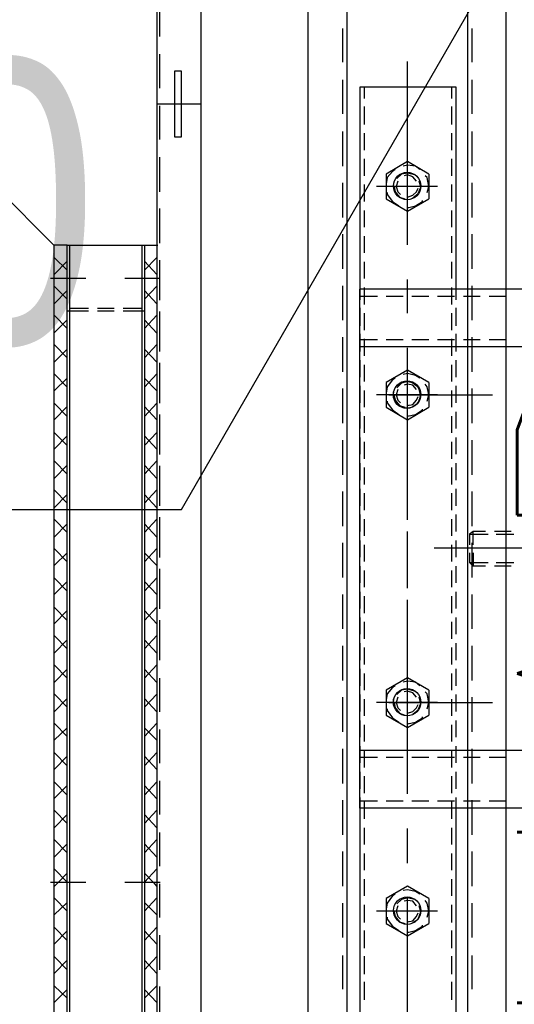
# Model space of a CAD drawing. Header units: millimetres. Extents: x -1574 to 74790, y -2818 to 13830.
# Tile 66 of 92: x 14943 to 15117, y 7929 to 8276. Entities that reach past the tile are written whole.
import ezdxf
from ezdxf.enums import TextEntityAlignment as Align

# ---------------------------------------------------------------- set-up
doc = ezdxf.new("R2010")
doc.units = ezdxf.units.MM
doc.header["$MEASUREMENT"] = 0
doc.layers.get('0').update_dxf_attribs({"lineweight": 5})
doc.layers.add('A-CEILING-01', color=7, linetype='Continuous', lineweight=5, true_color=0xd56ca8)
doc.layers.add('RCP LAYOUT', color=9, linetype='Continuous', lineweight=13, true_color=0x808080)
doc.layers.add('ACMV-EQP-CHW', color=30, linetype='Continuous', true_color=0xff7f00)
doc.layers.add('ACMV-FCU', color=30, linetype='Continuous', true_color=0xff7f00)
doc.layers.add('ACMV-FA-DUCT-TEXT', color=7, linetype='Continuous')
doc.layers.add('Legend', color=7, linetype='Continuous')
doc.styles.add('Arial Narrow', font='ARIALN.TTF')
doc.styles.get("Standard").update_dxf_attribs({"font": 'romans.shx'})

# ---------------------------------------------------------------- blocks, each defined once
blk = doc.blocks.new('XR-CP-DS')
at = {"layer": 'A-CEILING-01', "true_color": 0x808080}
h = blk.add_hatch(dxfattribs=at)
h.set_pattern_fill('ANSI37', color=8, scale=2000)
edge = h.paths.add_edge_path()
edge.add_line((17350, 13380), (12020, 13380))
edge.add_line((12020, 13380), (12020, 13280))
edge.add_line((12020, 13280), (11820, 13280))
edge.add_line((11820, 13280), (11820, 13380))
edge.add_line((11820, 13380), (6090, 13380))
edge.add_line((6090, 13380), (6090, 13280))
edge.add_line((6090, 13280), (5890, 13280))
edge.add_line((5890, 13280), (5890, 13380))
edge.add_line((5890, 13380), (350, 13380))
edge.add_line((350, 13380), (200, 13380))
edge.add_line((200, 13380), (200, 4520))
edge.add_line((200, 4520), (650, 4520))
edge.add_line((650, 4520), (650, 4220))
edge.add_line((650, 4220), (200, 4220))
edge.add_line((200, 4220), (200, 3270))
edge.add_line((200, 3270), (3945, 3270))
edge.add_line((3945, 3270), (3945, 3920))
edge.add_line((3945, 3920), (6135, 3920))
edge.add_line((6135, 3920), (6135, 3270))
edge.add_line((6135, 3270), (9805, 3270))
edge.add_line((9805, 3270), (9805, 3070))
edge.add_line((9805, 3070), (10125.7, 3070))
edge.add_line((10125.7, 3070), (10125.7, 3423))
edge.add_line((10125.7, 3423), (11242.06, 4539.36))
edge.add_line((11242.06, 4539.36), (10770.13, 5011.3))
edge.add_line((10770.13, 5011.3), (11904.42, 6145.58))
edge.add_line((11904.42, 6145.58), (14298.83, 8540))
edge.add_line((14298.83, 8540), (14450, 8540))
edge.add_line((14450, 8540), (14450, 9620))
edge.add_line((14450, 9620), (14450, 12330))
edge.add_arc((15200, 12330), 750, 90, 180, ccw=False)
edge.add_line((15200, 13080), (17350, 13080))
edge.add_line((17350, 13080), (17350, 13380))
h.paths.add_polyline_path([(5890.13, 11294.23), (6090.12, 11294.23), (6090.12, 11094.22), (5890.13, 11094.22)], flags=16)
h.paths.add_polyline_path([(5890.13, 9330), (6090.12, 9330), (6090.12, 9129.99), (5890.13, 9129.99)], flags=16)
h.paths.add_polyline_path([(5890, 8418.41), (6090, 8418.41), (6090, 8218.41), (5890, 8218.41)], flags=16)
h.paths.add_polyline_path([(5890, 6030), (6090, 6030), (6090, 5829.99), (5890, 5829.99)], flags=16)
h.paths.add_polyline_path([(11820, 8418.41), (12020, 8418.41), (12020, 8218.41), (11820, 8218.41)], flags=16)
h.paths.add_polyline_path([(11820, 9330), (12020, 9330), (12020, 9129.99), (11820, 9129.99)], flags=16)
h.paths.add_polyline_path([(11820.13, 11294.23), (12020.12, 11294.23), (12020.12, 11094.22), (11820.13, 11094.22)], flags=16)
blk = doc.blocks.new('AIR Terminal Tag')
at = {"layer": 'Legend'}
blk.add_lwpolyline([(-125, 216.51), (-250, 0), (-125, -216.51), (125, -216.51), (250, 0), (125, 216.51)], close=True, dxfattribs=at)
at = {"layer": 'Legend', "style": 'Arial Narrow'}
for tag, p in [('AIR_TERMINAL_TYPE_NUMBER', (0, 108.25)), ('CFM', (0, -108.25))]:
    blk.add_attdef(tag, text='', height=100, dxfattribs=at).set_placement(p, align=Align.MIDDLE_CENTER)
blk = doc.blocks.new('A$C5c7590bd')
at = {"layer": 'Legend'}
ref = blk.add_blockref('AIR Terminal Tag', (-324.99, 8320), dxfattribs=at)
ref.add_attrib('CFM', '600', dxfattribs={"height": 100, "style": 'Arial Narrow'}).set_placement((-324.99, 8211.75), align=Align.MIDDLE_CENTER)
at = {"layer": 'ACMV-FA-DUCT-TEXT', "insert": (51.43, 8320), "char_height": 100, "attachment_point": 5, "rotation": 90}
blk.add_mtext_dynamic_manual_height_columns('{\\Fromans|c0;MUAD 600x200\\P1800 CFM}', width=1738.5556, gutter_width=1, heights=[389.51], dxfattribs=at)
blk = doc.blocks.new('AHU-5 TR-CARRIER')
at = {"layer": 'ACMV-EQP-CHW'}
for points in [[(336.16, 247.9), (336.16, 164.02)], [(336.16, 188.03), (336.16, 135.96)], [(245.11, 174.62), (245.11, 109.76)], [(265.38, 174.62), (265.38, 109.76)], [(427.52, 174.62), (427.52, 109.76)], [(407.25, 167.14), (407.25, 109.77)], [(330.23, 163.08), (330.23, 157.17)], [(331.17, 157.79), (331.17, 164.02)], [(341.15, 157.79), (341.15, 164.02)], [(342.39, 163.08), (342.39, 157.17)], [(1183.23, 91.68), (17.47, 91.68), (17.47, 161.22), (1183.23, 161.22)], [(247.6, 161.21), (247.6, 155.29)], [(262.88, 161.21), (262.88, 155.29)], [(409.75, 161.21), (409.75, 155.29)], [(425.02, 161.21), (425.02, 155.29)], [(282.22, 120.05), (282.22, 156.54)], [(390.42, 120.05), (390.42, 156.54)], [(330.23, 154.04), (330.23, 149.68)], [(331.17, 148.43), (331.17, 154.98)], [(341.15, 148.43), (341.15, 154.98)], [(342.39, 154.04), (342.39, 149.68)], [(165.28, 149.37), (153.43, 149.37)], [(183.36, 149.37), (171.51, 149.37)], [(201.76, 149.37), (189.6, 149.37)], [(219.84, 149.37), (207.69, 149.37)], [(237.93, 149.37), (225.76, 149.37)], [(256.01, 149.37), (243.86, 149.37)], [(247.6, 152.17), (247.6, 146.25)], [(274.11, 149.37), (261.94, 149.37)], [(262.88, 152.17), (262.88, 146.25)], [(292.19, 149.37), (280.03, 149.37)], [(310.28, 149.37), (298.11, 149.37)], [(328.36, 149.37), (316.2, 149.37)], [(334.9, 149.68), (330.23, 149.68), (331.17, 148.43), (334.9, 148.43)], [(346.45, 149.37), (334.29, 149.37)], [(337.72, 149.68), (342.39, 149.68)], [(342.39, 149.68), (341.15, 148.43)], [(364.53, 149.37), (352.37, 149.37)], [(382.62, 149.37), (370.46, 149.37)], [(400.7, 149.37), (388.54, 149.37)], [(418.8, 149.37), (406.63, 149.37)], [(409.75, 152.17), (409.75, 146.25)], [(436.87, 149.37), (424.72, 149.37)], [(425.02, 152.17), (425.02, 146.25)], [(454.97, 149.37), (442.8, 149.37)], [(473.05, 149.37), (460.89, 149.37)], [(491.13, 149.37), (479.29, 149.37)], [(1154.22, 147.81), (46.16, 147.81)], [(337.72, 148.43), (341.15, 148.43)], [(174.01, 143.75), (174.01, 109.76), (245.11, 109.76)], [(245.11, 143.75), (174.01, 143.75)], [(178.06, 142.2), (174.01, 142.2)], [(187.11, 142.2), (180.87, 142.2)], [(196.15, 142.2), (190.22, 142.2)], [(205.18, 142.2), (199.26, 142.2)], [(214.23, 142.2), (208.31, 142.2)], [(223.28, 142.2), (217.35, 142.2)], [(232.32, 142.2), (226.39, 142.2)], [(241.36, 142.2), (235.44, 142.2)], [(250.4, 142.2), (244.48, 142.2)], [(248.84, 143.75), (245.1, 143.75)], [(247.6, 143.12), (247.6, 137.2)], [(257.89, 143.75), (251.66, 143.75)], [(259.45, 142.2), (253.52, 142.2)], [(266.93, 143.75), (260.7, 143.75)], [(268.48, 142.2), (262.56, 142.2)], [(262.88, 143.12), (262.88, 137.2)], [(275.98, 143.75), (270.06, 143.75)], [(277.54, 142.2), (271.61, 142.2)], [(285.02, 143.75), (279.09, 143.75)], [(286.58, 142.2), (280.64, 142.2)], [(294.06, 143.75), (288.14, 143.75)], [(295.62, 142.2), (289.7, 142.2)], [(303.1, 143.75), (297.17, 143.75)], [(304.66, 142.2), (298.73, 142.2)], [(312.15, 143.75), (306.22, 143.75)], [(313.7, 142.2), (307.78, 142.2)], [(321.18, 143.75), (315.26, 143.75)], [(322.75, 142.2), (316.83, 142.2)], [(330.23, 143.75), (324.31, 143.75)], [(331.79, 142.2), (325.86, 142.2)], [(339.28, 143.75), (333.36, 143.75)], [(340.84, 142.2), (334.9, 142.2)], [(348.31, 143.75), (342.39, 143.75)], [(349.88, 142.2), (343.95, 142.2)], [(357.36, 143.75), (351.43, 143.75)], [(358.92, 142.2), (353, 142.2)], [(366.4, 143.75), (360.47, 143.75)], [(367.96, 142.2), (362.04, 142.2)], [(375.45, 143.75), (369.52, 143.75)], [(377, 142.2), (371.08, 142.2)], [(384.49, 143.75), (378.56, 143.75)], [(386.05, 142.2), (380.13, 142.2)], [(393.53, 143.75), (387.61, 143.75)], [(395.09, 142.2), (389.16, 142.2)], [(402.57, 143.75), (396.65, 143.75)], [(404.13, 142.2), (398.2, 142.2)], [(411.61, 143.75), (405.69, 143.75)], [(413.18, 142.2), (407.25, 142.2)], [(409.75, 143.12), (409.75, 137.2)], [(420.67, 143.75), (414.73, 143.75)], [(422.22, 142.2), (416.3, 142.2)], [(427.52, 143.75), (423.78, 143.75)], [(425.02, 143.12), (425.02, 137.2)], [(431.26, 142.2), (425.34, 142.2)], [(510.46, 143.75), (427.52, 143.75)], [(440.3, 142.2), (434.38, 142.2)], [(449.35, 142.2), (443.42, 142.2)], [(458.39, 142.2), (452.47, 142.2)], [(467.75, 142.2), (461.51, 142.2)], [(476.79, 142.2), (470.55, 142.2)], [(485.84, 142.2), (479.6, 142.2)], [(494.88, 142.2), (488.64, 142.2)], [(208.94, 137.2), (208.94, 115.69)], [(282.22, 137.2), (282.22, 115.69)], [(390.42, 137.2), (390.42, 115.69)], [(463.69, 137.2), (463.69, 115.69)], [(204.57, 134.09), (200.2, 126.6), (204.57, 119.12)], [(204.57, 134.09), (213.3, 134.09)], [(211.12, 133.47), (208.94, 134.09), (205.81, 133.47), (205.18, 132.84)], [(213.29, 119.12), (217.66, 126.6), (213.29, 134.09)], [(216.42, 126.91), (216.42, 126.6), (215.79, 129.41), (214.23, 131.9), (213.93, 131.9)], [(247.6, 134.09), (247.6, 128.16)], [(262.88, 134.09), (262.88, 128.16)], [(277.85, 134.09), (273.49, 126.6), (277.85, 119.12)], [(277.85, 134.09), (286.58, 134.09)], [(284.39, 133.47), (282.22, 134.09), (279.41, 133.47), (278.48, 132.84)], [(286.58, 119.12), (290.95, 126.6), (286.58, 134.09)], [(289.69, 126.91), (289.69, 126.6), (289.07, 129.41), (287.51, 131.9), (287.2, 131.9)], [(386.05, 134.09), (381.69, 126.6), (386.05, 119.12)], [(386.05, 134.09), (394.78, 134.09)], [(392.6, 133.47), (390.42, 134.09), (387.29, 133.47), (386.67, 132.84)], [(394.78, 119.12), (399.15, 126.6), (394.78, 134.09)], [(397.9, 126.91), (397.9, 126.6), (397.27, 129.41), (395.72, 131.9), (395.41, 131.9)], [(409.75, 134.09), (409.75, 128.16)], [(425.02, 134.09), (425.02, 128.16)], [(459.33, 134.09), (454.97, 126.6), (459.33, 119.12)], [(459.33, 134.09), (468.06, 134.09)], [(465.87, 133.47), (463.69, 134.09), (460.89, 133.47), (459.95, 132.84)], [(468.05, 119.12), (472.42, 126.6), (468.05, 134.09)], [(471.18, 126.91), (471.18, 126.6), (470.55, 129.41), (468.99, 131.9), (468.68, 131.9)], [(203.01, 130.97), (201.76, 129.41), (201.45, 126.6), (201.76, 125.04)], [(204.88, 129.1), (204.25, 126.6), (204.57, 124.42), (206.13, 122.87)], [(207.06, 129.72), (205.51, 128.48), (204.88, 126.6), (205.18, 125.36)], [(212.99, 128.48), (211.43, 130.34), (209.25, 131.28), (207.07, 130.66)], [(212.68, 126.91), (212.68, 126.6), (212.04, 128.48), (210.81, 129.72), (209.55, 130.34)], [(276.29, 130.97), (275.35, 129.41), (274.72, 126.6), (275.04, 125.04)], [(278.16, 129.1), (277.53, 126.6), (278.16, 124.42), (279.72, 122.87)], [(280.34, 129.72), (278.78, 128.48), (278.48, 126.6), (278.78, 125.36)], [(286.26, 128.48), (285.02, 130.34), (282.53, 131.28), (280.34, 130.66)], [(285.95, 126.91), (285.95, 126.6), (285.65, 128.48), (284.09, 129.72), (282.83, 130.34)], [(384.49, 130.97), (383.24, 129.41), (382.93, 126.6), (383.24, 125.04)], [(386.36, 129.1), (385.74, 126.6), (386.06, 124.42), (387.61, 122.87)], [(388.54, 129.72), (386.98, 128.48), (386.36, 126.6), (386.67, 125.36)], [(394.47, 128.48), (392.91, 130.34), (390.72, 131.28), (388.54, 130.66)], [(394.15, 126.91), (394.15, 126.6), (393.53, 128.48), (392.28, 129.72), (391.04, 130.34)], [(457.77, 130.97), (456.83, 129.41), (456.21, 126.6), (456.52, 125.04)], [(459.65, 129.1), (459.02, 126.6), (459.65, 124.42), (461.2, 122.87)], [(461.82, 129.72), (460.26, 128.48), (459.95, 126.6), (460.26, 125.36)], [(467.75, 128.48), (466.5, 130.34), (464, 131.28), (461.82, 130.66)], [(467.44, 126.91), (467.44, 126.6), (467.12, 128.48), (465.57, 129.72), (464.32, 130.34)], [(229.52, 126.6), (164.96, 126.6)], [(208.94, 121.93), (210.8, 122.24), (212.68, 123.8), (213.29, 125.67)], [(253.52, 126.6), (241.68, 126.6)], [(247.6, 125.05), (247.6, 119.12)], [(262.88, 125.05), (262.88, 119.12)], [(326.18, 126.6), (265.69, 126.6)], [(318.07, 126.6), (275.98, 126.6)], [(282.53, 121.93), (284.09, 122.24), (285.95, 123.8), (286.58, 125.67)], [(342.39, 126.6), (330.23, 126.6)], [(350.19, 126.6), (338.03, 126.6)], [(396.65, 126.6), (354.24, 126.6)], [(422.53, 126.6), (362.35, 126.6)], [(390.42, 121.93), (392.28, 122.24), (394.15, 123.8), (394.78, 125.67)], [(409.75, 125.05), (409.75, 119.12)], [(425.02, 125.05), (425.02, 119.12)], [(446.85, 126.6), (434.7, 126.6)], [(519.19, 126.6), (458.7, 126.6)], [(464.01, 121.93), (465.57, 122.24), (467.44, 123.8), (468.05, 125.67)], [(203.01, 122.24), (203.63, 121.3), (205.81, 119.43), (208, 119.12)], [(207.06, 123.17), (208.94, 122.55), (210.81, 123.17), (211.74, 124.11)], [(211.12, 119.43), (211.74, 119.43), (214.23, 121.3), (215.79, 123.49)], [(276.29, 122.24), (276.91, 121.3), (279.41, 119.43), (281.59, 119.12)], [(280.34, 123.17), (282.22, 122.55), (284.09, 123.17), (285.02, 124.11)], [(284.39, 119.43), (285.02, 119.43), (287.51, 121.3), (289.07, 123.49)], [(384.49, 122.24), (385.11, 121.3), (387.29, 119.43), (389.48, 119.12)], [(388.54, 123.17), (390.42, 122.55), (392.29, 123.17), (393.23, 124.11)], [(392.6, 119.43), (393.23, 119.43), (395.72, 121.3), (397.27, 123.49)], [(457.77, 122.24), (458.39, 121.3), (460.89, 119.43), (463.08, 119.12)], [(461.82, 123.17), (463.69, 122.55), (465.57, 123.17), (466.5, 124.11)], [(465.87, 119.43), (466.5, 119.43), (469, 121.3), (470.55, 123.49)], [(204.57, 119.11), (213.3, 119.11)], [(277.85, 119.11), (286.58, 119.11)], [(386.05, 119.11), (394.78, 119.11)], [(459.33, 119.11), (468.06, 119.11)], [(247.6, 116), (247.6, 109.76)], [(262.88, 116), (262.88, 109.76)], [(409.75, 116), (409.75, 109.76)], [(425.02, 116), (425.02, 109.76)], [(174.01, 111.32), (178.06, 111.32)], [(180.87, 111.32), (187.11, 111.32)], [(190.22, 111.32), (196.15, 111.32)], [(199.26, 111.32), (205.18, 111.32)], [(208.31, 111.32), (214.23, 111.32)], [(217.35, 111.32), (223.28, 111.32)], [(226.39, 111.32), (232.32, 111.32)], [(235.44, 111.32), (241.36, 111.32)], [(244.48, 111.32), (250.4, 111.32)], [(253.52, 111.32), (259.45, 111.32)], [(262.56, 111.32), (268.49, 111.32)], [(271.61, 111.32), (277.53, 111.32)], [(280.65, 111.32), (286.58, 111.32)], [(289.7, 111.32), (295.62, 111.32)], [(298.73, 111.32), (304.66, 111.32)], [(307.78, 111.32), (313.7, 111.32)], [(316.83, 111.32), (322.75, 111.32)], [(325.86, 111.32), (331.8, 111.32)], [(334.91, 111.32), (340.84, 111.32)], [(343.95, 111.32), (349.88, 111.32)], [(353, 111.32), (358.92, 111.32)], [(362.04, 111.32), (367.96, 111.32)], [(371.08, 111.32), (377, 111.32)], [(380.13, 111.32), (386.06, 111.32)], [(389.16, 111.32), (395.09, 111.32)], [(398.21, 111.32), (404.13, 111.32)], [(407.25, 111.32), (413.18, 111.32)], [(416.3, 111.32), (422.22, 111.32)], [(425.34, 111.32), (431.26, 111.32)], [(434.38, 111.32), (440.31, 111.32)], [(443.42, 111.32), (449.35, 111.32)], [(452.47, 111.32), (458.39, 111.32)], [(461.51, 111.32), (467.75, 111.32)], [(470.55, 111.32), (476.79, 111.32)], [(479.6, 111.32), (485.84, 111.32)], [(488.64, 111.32), (494.88, 111.32)], [(427.52, 109.77), (245.11, 109.77)], [(245.11, 109.76), (248.85, 109.76)], [(251.66, 109.76), (257.89, 109.76)], [(260.7, 109.76), (266.93, 109.76)], [(270.06, 109.76), (275.98, 109.76)], [(279.09, 109.76), (285.02, 109.76)], [(288.14, 109.76), (294.06, 109.76)], [(297.17, 109.76), (303.1, 109.76)], [(306.22, 109.76), (312.15, 109.76)], [(315.26, 109.76), (321.18, 109.76)], [(324.31, 109.76), (330.23, 109.76)], [(333.36, 109.76), (339.28, 109.76)], [(342.39, 109.76), (348.31, 109.76)], [(351.43, 109.76), (357.36, 109.76)], [(360.47, 109.76), (366.4, 109.76)], [(369.52, 109.76), (375.45, 109.76)], [(378.56, 109.76), (384.49, 109.76)], [(387.61, 109.76), (393.53, 109.76)], [(396.65, 109.76), (402.57, 109.76)], [(405.69, 109.76), (411.61, 109.76)], [(414.73, 109.76), (420.67, 109.76)], [(423.78, 109.76), (507.35, 109.76)], [(1154.22, 105.4), (46.16, 105.4)], [(165.28, 103.84), (153.43, 103.84)], [(183.36, 103.84), (171.51, 103.84)], [(201.76, 103.84), (189.6, 103.84)], [(219.84, 103.84), (207.69, 103.84)], [(237.93, 103.84), (225.76, 103.84)], [(256.01, 103.84), (243.86, 103.84)], [(274.11, 103.84), (261.94, 103.84)], [(292.19, 103.84), (280.03, 103.84)], [(310.28, 103.84), (298.11, 103.84)], [(328.36, 103.84), (316.2, 103.84)], [(346.45, 103.84), (334.29, 103.84)], [(364.53, 103.84), (352.37, 103.84)], [(382.62, 103.84), (370.46, 103.84)], [(400.7, 103.84), (388.54, 103.84)], [(418.8, 103.84), (406.63, 103.84)], [(436.87, 103.84), (424.72, 103.84)], [(454.97, 103.84), (442.8, 103.84)], [(473.05, 103.84), (460.89, 103.84)], [(491.13, 103.84), (479.29, 103.84)], [(44.6, 53.95), (44.6, 38.35), (1200.69, 38.35)], [(1155.79, 38.35), (1155.79, 53.95), (44.61, 53.95)], [(179.93, 38.35), (179.93, 53.95)], [(144.38, 39.29), (156.24, 39.29)], [(162.47, 39.29), (174.33, 39.29)], [(180.56, 39.29), (192.4, 39.29)], [(198.64, 39.29), (210.81, 39.29)], [(216.73, 39.29), (228.89, 39.29)], [(229.59, 38.35), (970.8, 38.35)], [(229.59, 33.99), (229.59, 38.35)], [(229.6, 38.35), (229.6, 38.67)], [(238.33, 33.99), (233.96, 38.35)], [(234.81, 39.29), (246.98, 39.29)], [(235.21, 33.99), (239.89, 38.35)], [(236.77, 39.29), (248.93, 39.29)], [(241.13, 27.13), (241.13, 39.6)], [(248.62, 33.99), (243.94, 38.35)], [(245.49, 33.99), (250.18, 38.35)], [(252.9, 39.29), (265.06, 39.29)], [(258.91, 33.99), (254.23, 38.35)], [(254.86, 39.29), (267.02, 39.29)], [(255.8, 33.99), (260.47, 38.35)], [(269.2, 33.99), (264.52, 38.35)], [(266.09, 33.99), (270.76, 38.35)], [(270.98, 39.29), (283.14, 39.29)], [(272.94, 39.29), (285.11, 39.29)], [(279.49, 33.99), (274.81, 38.35)], [(276.37, 33.99), (280.74, 38.35)], [(289.77, 33.99), (285.1, 38.35)], [(286.35, 33.99), (291.03, 38.35)], [(289.07, 39.29), (301.23, 39.29)], [(291.03, 39.29), (303.19, 39.29)], [(300.07, 33.99), (295.39, 38.35)], [(296.63, 33.99), (301.32, 38.35)], [(310.05, 33.99), (305.37, 38.35)], [(306.93, 33.99), (311.61, 38.35)], [(307.16, 39.29), (319.33, 39.29)], [(309.11, 39.29), (321.27, 39.29)], [(320.34, 33.99), (315.66, 38.35)], [(317.22, 33.99), (321.9, 38.35)], [(325.25, 39.29), (337.41, 39.29)], [(330.63, 33.99), (325.95, 38.35)], [(327.2, 39.29), (339.36, 39.29)], [(327.51, 33.99), (332.19, 38.35)], [(340.91, 33.99), (336.24, 38.35)], [(337.8, 33.99), (342.17, 38.35)], [(343.34, 39.29), (355.49, 39.29)], [(345.59, 39.29), (357.44, 39.29)], [(351.21, 33.99), (346.53, 38.35)], [(347.78, 33.99), (352.46, 38.35)], [(361.51, 33.99), (356.81, 38.35)], [(358.07, 33.99), (362.74, 38.35)], [(361.41, 39.29), (373.58, 39.29)], [(363.69, 39.29), (375.54, 39.29)], [(371.48, 33.99), (366.79, 38.35)], [(368.36, 33.99), (373.04, 38.35)], [(381.76, 33.99), (377.09, 38.35)], [(378.65, 33.99), (383.33, 38.35)], [(381.76, 39.29), (393.62, 39.29)], [(392.05, 33.99), (387.39, 38.35)], [(388.94, 33.99), (393.62, 38.35)], [(402.35, 33.99), (397.66, 38.35)], [(399.23, 33.99), (403.59, 38.35)], [(399.86, 39.29), (411.7, 39.29)], [(412.64, 33.99), (407.95, 38.35)], [(409.21, 33.99), (413.89, 38.35)], [(417.94, 39.29), (429.79, 39.29)], [(422.92, 33.99), (418.26, 38.35)], [(419.5, 33.99), (424.19, 38.35)], [(432.91, 33.99), (428.24, 38.35)], [(429.79, 33.99), (434.46, 38.35)], [(436.03, 39.29), (447.87, 39.29)], [(443.2, 33.99), (438.53, 38.35)], [(440.08, 33.99), (444.75, 38.35)], [(453.49, 33.99), (448.8, 38.35)], [(450.36, 33.99), (453.49, 37.11), (455.05, 38.35)], [(453.49, 27.13), (453.49, 39.6)], [(454.11, 39.29), (465.96, 39.29)], [(463.78, 33.99), (459.09, 38.35)], [(460.65, 33.99), (465.03, 38.35)], [(474.07, 33.99), (469.39, 38.35)], [(470.63, 33.99), (475.31, 38.35)], [(472.2, 39.29), (484.36, 39.29)], [(484.36, 33.99), (479.68, 38.35)], [(480.93, 33.99), (485.6, 38.35)], [(494.34, 33.99), (489.97, 38.35)], [(490.28, 39.29), (502.44, 39.29)], [(491.22, 33.99), (495.89, 38.35)], [(229.59, 33.99), (970.8, 33.99)], [(229.59, 6.86), (229.59, 33.99)], [(229.59, 33.05), (970.8, 33.05)], [(251.74, 26.51), (251.74, 33.06)], [(252.67, 26.51), (252.67, 33.99)], [(251.74, 17.47), (251.74, 23.39)], [(252.67, 17.47), (252.67, 23.39)], [(251.74, 7.79), (251.74, 14.34)], [(252.67, 6.86), (252.67, 14.35)], [(241.13, 0.94), (241.13, 13.42)], [(453.49, 0.94), (453.49, 13.42)], [(970.8, 7.79), (229.59, 7.79)], [(970.8, 6.86), (229.59, 6.86)], [(229.59, 6.86), (229.59, 2.19)], [(238.33, 6.86), (233.97, 2.19)], [(235.21, 6.86), (239.89, 2.19)], [(248.62, 6.86), (243.94, 2.19)], [(245.49, 6.86), (250.18, 2.19)], [(258.91, 6.86), (254.23, 2.19)], [(255.8, 6.86), (260.46, 2.19)], [(269.2, 6.86), (264.52, 2.19)], [(266.09, 6.86), (270.76, 2.19)], [(279.49, 6.86), (274.81, 2.19)], [(276.37, 6.86), (280.74, 2.19)], [(289.77, 6.86), (285.1, 2.19)], [(286.34, 6.86), (291.03, 2.19)], [(300.07, 6.86), (295.39, 2.19)], [(296.63, 6.86), (301.32, 2.19)], [(310.05, 6.86), (305.37, 2.19)], [(306.93, 6.86), (311.61, 2.19)], [(320.34, 6.86), (315.66, 2.19)], [(317.22, 6.86), (321.9, 2.19)], [(330.63, 6.86), (325.95, 2.19)], [(327.51, 6.86), (332.19, 2.19)], [(340.91, 6.86), (336.24, 2.19)], [(337.8, 6.86), (342.17, 2.19)], [(351.21, 6.86), (346.53, 2.19)], [(347.78, 6.86), (352.46, 2.19)], [(361.5, 6.86), (356.81, 2.19)], [(358.07, 6.86), (362.74, 2.19)], [(371.48, 6.86), (366.8, 2.19)], [(368.36, 6.86), (373.04, 2.19)], [(381.76, 6.86), (377.09, 2.19)], [(378.65, 6.86), (383.33, 2.19)], [(392.05, 6.86), (387.38, 2.19)], [(388.94, 6.86), (393.62, 2.19)], [(402.35, 6.86), (397.67, 2.19)], [(399.23, 6.86), (403.59, 2.19)], [(412.63, 6.86), (407.96, 2.19)], [(409.21, 6.86), (413.89, 2.19)], [(422.92, 6.86), (418.25, 2.19)], [(419.5, 6.86), (424.18, 2.19)], [(432.9, 6.86), (428.24, 2.19)], [(429.79, 6.86), (434.46, 2.19)], [(443.2, 6.86), (438.52, 2.19)], [(440.08, 6.86), (444.75, 2.19)], [(453.49, 6.86), (448.8, 2.19)], [(450.36, 6.86), (453.49, 3.75), (455.05, 2.19)], [(463.78, 6.86), (459.09, 2.19)], [(460.65, 6.86), (465.03, 2.19)], [(474.07, 6.86), (469.39, 2.19)], [(470.63, 6.86), (475.32, 2.19)], [(484.36, 6.86), (479.68, 2.19)], [(480.93, 6.86), (485.6, 2.19)], [(494.34, 6.86), (489.97, 2.19)], [(491.22, 6.86), (495.9, 2.19)], [(229.59, 2.49), (229.59, 2.19)], [(229.59, 2.18), (970.8, 2.18)]]:
    blk.add_lwpolyline(points, dxfattribs=at)
blk.add_lwpolyline([(168.39, 47.09), (168.39, 44.59), (191.47, 44.59), (191.47, 47.09)], close=True, dxfattribs=at)
for centre, radius in [((208.79, 126.45), 4.82), ((282.07, 126.45), 4.82), ((282.21, 126.34), 4.73), ((390.26, 126.43), 4.82), ((390.28, 126.45), 4.82), ((463.55, 126.45), 4.82)]:
    blk.add_circle(centre, radius, dxfattribs=at)
at = {"layer": 'ACMV-FCU', "color": 8, "true_color": 0x808080}
for p, q in [((204.59, -22.82), (229.59, 2.18)), ((229.59, 2.18), (970.8, 2.18))]:
    blk.add_line(p, q, dxfattribs=at)
blk = doc.blocks.new('A$C7e6e56f9')
at = {"layer": 'ACMV-EQP-CHW', "rotation": 270}
blk.add_blockref('AHU-5 TR-CARRIER', (-247.09, 8425.95), dxfattribs=at)

msp = doc.modelspace()

# ---------------------------------------------------------------- block references
for name in ['A$C7e6e56f9', 'A$C5c7590bd']:
    msp.add_blockref(name, (15200, 0))
at = {"layer": 'RCP LAYOUT', "color": 1}
msp.add_blockref('XR-CP-DS', (0, 0), dxfattribs=at)

doc.saveas('drawing.dxf')
